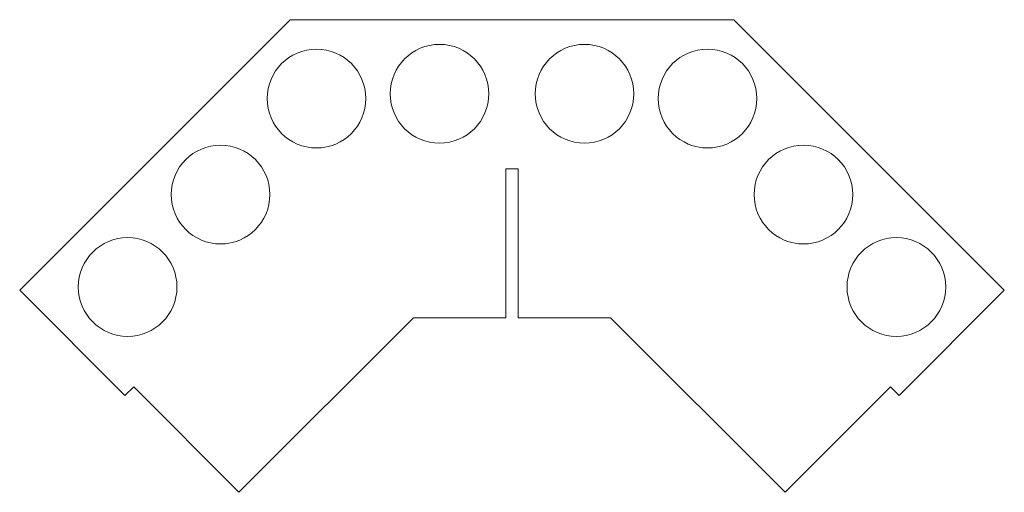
# Model space of a CAD drawing. Header units: inches. Extents: x 0.1 to 40, y 8.2 to 27.4.
import ezdxf

# ---------------------------------------------------------------- set-up
doc = ezdxf.new("R2010")
doc.units = ezdxf.units.IN
doc.header["$MEASUREMENT"] = 0

msp = doc.modelspace()

# ---------------------------------------------------------------- linework, layer by layer
at = {"color": 7, "linetype": 'Continuous', "lineweight": 15}
for p, q in [((11.015, 27.391), (0.055, 16.431)), ((29.015, 27.391), (11.015, 27.391)), ((39.975, 16.431), (29.015, 27.391)), ((19.765, 21.356), (20.265, 21.356)), ((19.765, 15.32), (19.765, 21.356)), ((20.265, 21.356), (20.265, 15.32)), ((0.055, 16.431), (4.322, 12.163)), ((35.707, 12.163), (39.975, 16.431)), ((8.944, 8.249), (16.015, 15.32)), ((16.015, 15.32), (19.765, 15.32)), ((20.265, 15.32), (24.015, 15.32)), ((24.015, 15.32), (31.086, 8.249)), ((4.322, 12.163), (4.676, 12.517)), ((4.676, 12.517), (8.944, 8.249)), ((31.086, 8.249), (35.354, 12.517)), ((35.354, 12.517), (35.707, 12.163))]:
    msp.add_line(p, q, dxfattribs=at)
for centre in [(17.075, 24.391), (22.954, 24.391), (12.088, 24.197), (27.942, 24.197), (8.199, 20.308), (31.831, 20.308), (4.431, 16.565), (35.598, 16.565)]:
    msp.add_circle(centre, 2, dxfattribs=at)

doc.saveas('drawing.dxf')
